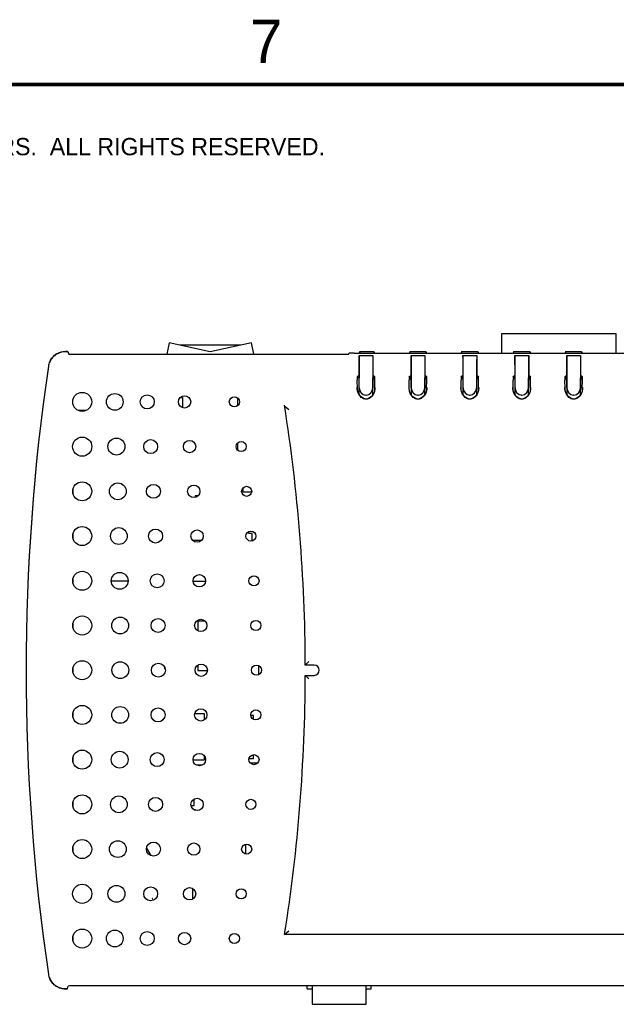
# Model space of a CAD drawing. Header units: inches. Extents: x 0 to 34, y 0 to 22.
# Tile 6 of 20: x 4.9 to 8.4, y 16.2 to 21.9. Entities that reach past the tile are written whole.
import ezdxf

# ---------------------------------------------------------------- set-up
doc = ezdxf.new("R2010")
doc.units = ezdxf.units.IN
doc.header["$LTSCALE"] = 1.87
doc.header["$MEASUREMENT"] = 0
doc.layers.get('0').update_dxf_attribs({"linetype": 'CONTINUOUS'})
for name, color, linetype in [('02___PRT_ALL_AXES', 7, 'CONTINUOUS'), ('ECAD_761428_RV1_PWRJACK-761428', 7, 'CONTINUOUS'), ('ECAD_C0603_REV1_C0603-_01UF_ROH', 7, 'CONTINUOUS'), ('ECAD_C0805_C0805-0_1UF_50V', 7, 'CONTINUOUS'), ('ECAD_C1206_C1206-10UF-10_', 7, 'CONTINUOUS'), ('ECAD_C2312_REV1_715576-01', 7, 'CONTINUOUS'), ('ECAD_C7343_REV1_C7343-220UF', 7, 'CONTINUOUS'), ('ECAD_CR_2_SOD323Z_RV2', 7, 'CONTINUOUS'), ('ECAD_DUPE_S_N_LABEL_PART_NO', 7, 'CONTINUOUS'), ('ECAD_FD70_NOPARTNAME', 7, 'CONTINUOUS'), ('ECAD_IN_2_285_265', 7, 'CONTINUOUS'), ('ECAD_IN_2__4_15MM_CDRH5D28', 7, 'CONTINUOUS'), ('ECAD_R0402_R0402-100K__5_', 7, 'CONTINUOUS'), ('ECAD_R0402_R0402-274K-1_', 7, 'CONTINUOUS'), ('ECAD_REFERTO_REQUIREDSILK', 7, 'CONTINUOUS'), ('ECAD_S_N_LABEL_NOPARTNAME', 7, 'CONTINUOUS'), ('ECAD_SWT_3-2MTG_T101-J1-A-Q-E-2', 7, 'CONTINUOUS'), ('ECAD_WEEELOGO_SM_NOPARTNAME', 7, 'CONTINUOUS')]:
    doc.layers.add(name, color=color, linetype=linetype)
doc.styles.add('TEXTSTYLE_2', font='txt')

msp = doc.modelspace()

# ---------------------------------------------------------------- linework, layer by layer
at = {"color": 7, "linetype": 'CONTINUOUS'}
for p, q in [((5.7875, 20.0084), (5.7737, 19.9428)), ((6.025, 19.9557), (5.7875, 20.0084)), ((6.2625, 20.0084), (6.025, 19.9557)), ((6.2763, 19.9428), (6.2625, 20.0084)), ((5.2003, 19.9566), (5.1883, 19.9566)), ((5.1885, 19.9576), (5.2016, 19.9576)), ((5.2003, 19.9566), (5.208, 19.9428)), ((5.2016, 19.9576), (5.2016, 19.9543)), ((5.2017, 19.9572), (5.2061, 19.9461)), ((5.208, 19.9428), (6.825, 19.9428)), ((6.8885, 19.9576), (6.8847, 19.9481)), ((6.885, 19.9336), (6.885, 19.8061)), ((6.8851, 19.9339), (6.9649, 19.9339)), ((6.8885, 19.9576), (6.8885, 19.9481)), ((6.8885, 19.9576), (6.9709, 19.9576)), ((6.965, 19.9336), (6.965, 19.8061)), ((6.9709, 19.9576), (6.9709, 19.9481)), ((6.9709, 19.9576), (6.9747, 19.9481)), ((7.1792, 19.9576), (7.1754, 19.9481)), ((7.1792, 19.9481), (7.1792, 19.9576)), ((7.1792, 19.9576), (7.2709, 19.9576)), ((7.185, 19.9336), (7.185, 19.8061)), ((7.1851, 19.9339), (7.2649, 19.9339)), ((7.265, 19.9336), (7.265, 19.8061)), ((7.2709, 19.9576), (7.2709, 19.9481)), ((7.2709, 19.9576), (7.2747, 19.9481)), ((7.4792, 19.9576), (7.4754, 19.9481)), ((7.4792, 19.9481), (7.4792, 19.9576)), ((7.4792, 19.9576), (7.5709, 19.9576)), ((7.485, 19.9336), (7.485, 19.8061)), ((7.4851, 19.9339), (7.5649, 19.9339)), ((7.565, 19.9336), (7.565, 19.8061)), ((7.5709, 19.9576), (7.5709, 19.9481)), ((7.5709, 19.9576), (7.5747, 19.9481)), ((7.7792, 19.9576), (7.7754, 19.9481)), ((7.7792, 19.9481), (7.7792, 19.9576)), ((7.7792, 19.9576), (7.8709, 19.9576)), ((7.785, 19.9336), (7.785, 19.8061)), ((7.7851, 19.9339), (7.8649, 19.9339)), ((7.865, 19.9336), (7.865, 19.8061)), ((7.8709, 19.9576), (7.8709, 19.9481)), ((7.8709, 19.9576), (7.8747, 19.9481)), ((8.0792, 19.9576), (8.0754, 19.9481)), ((8.0792, 19.9481), (8.0792, 19.9576)), ((8.0792, 19.9576), (8.1709, 19.9576)), ((8.085, 19.9336), (8.085, 19.8061)), ((8.0851, 19.9339), (8.1649, 19.9339)), ((8.165, 19.9336), (8.165, 19.8061)), ((8.1709, 19.9576), (8.1709, 19.9481)), ((8.1709, 19.9576), (8.1747, 19.9481)), ((6.885, 19.8061), (6.8744, 19.8061)), ((6.8745, 19.8116), (6.8772, 19.815)), ((6.885, 19.8061), (6.8852, 19.8057)), ((6.8853, 19.7071), (6.8853, 19.7957)), ((6.965, 19.8061), (6.9648, 19.8057)), ((6.9648, 19.7079), (6.9648, 19.8052)), ((6.9743, 19.7957), (6.9648, 19.8052)), ((6.965, 19.8152), (6.97, 19.8152)), ((6.965, 19.8061), (6.9756, 19.8061)), ((6.9729, 19.815), (6.9755, 19.8116)), ((7.1744, 19.8061), (7.185, 19.8061)), ((7.1745, 19.8116), (7.1772, 19.815)), ((7.1853, 19.8052), (7.1757, 19.7957)), ((7.1792, 19.8072), (7.1792, 19.815)), ((7.1792, 19.8072), (7.185, 19.8072)), ((7.185, 19.8061), (7.1852, 19.8057)), ((7.1853, 19.8052), (7.1853, 19.7079)), ((7.265, 19.8061), (7.2648, 19.8057)), ((7.2648, 19.7079), (7.2648, 19.8052)), ((7.2648, 19.8052), (7.2743, 19.7957)), ((7.265, 19.8072), (7.2709, 19.8072)), ((7.265, 19.8061), (7.2756, 19.8061)), ((7.2709, 19.815), (7.2709, 19.8072)), ((7.2729, 19.815), (7.2755, 19.8116)), ((7.4744, 19.8061), (7.485, 19.8061)), ((7.4745, 19.8116), (7.4772, 19.815)), ((7.4757, 19.7957), (7.4853, 19.8052)), ((7.4792, 19.8072), (7.4792, 19.815)), ((7.4792, 19.8072), (7.485, 19.8072)), ((7.485, 19.8061), (7.4852, 19.8057)), ((7.4853, 19.8052), (7.4853, 19.7079)), ((7.565, 19.8061), (7.5648, 19.8057)), ((7.5648, 19.7079), (7.5648, 19.8052)), ((7.5648, 19.8052), (7.5743, 19.7957)), ((7.565, 19.8072), (7.5709, 19.8072)), ((7.565, 19.8061), (7.5756, 19.8061)), ((7.5709, 19.815), (7.5709, 19.8072)), ((7.5729, 19.815), (7.5755, 19.8116)), ((7.7744, 19.8061), (7.785, 19.8061)), ((7.7745, 19.8116), (7.7772, 19.815)), ((7.7757, 19.7957), (7.7853, 19.8052)), ((7.7792, 19.8072), (7.7792, 19.815)), ((7.7792, 19.8072), (7.785, 19.8072)), ((7.785, 19.8061), (7.7852, 19.8057)), ((7.7853, 19.8052), (7.7853, 19.7079)), ((7.865, 19.8061), (7.8648, 19.8057)), ((7.8648, 19.7079), (7.8648, 19.8052)), ((7.8743, 19.7957), (7.8648, 19.8052)), ((7.865, 19.8072), (7.8709, 19.8072)), ((7.865, 19.8061), (7.8756, 19.8061)), ((7.8709, 19.815), (7.8709, 19.8072)), ((7.8729, 19.815), (7.8755, 19.8116)), ((8.0744, 19.8061), (8.085, 19.8061)), ((8.0745, 19.8116), (8.0772, 19.815)), ((8.0853, 19.8052), (8.0757, 19.7957)), ((8.0792, 19.8072), (8.0792, 19.815)), ((8.0792, 19.8072), (8.085, 19.8072)), ((8.085, 19.8061), (8.0852, 19.8057)), ((8.0853, 19.8052), (8.0853, 19.7079)), ((8.165, 19.8061), (8.1648, 19.8057)), ((8.1648, 19.7079), (8.1648, 19.8052)), ((8.1648, 19.8052), (8.1743, 19.7957)), ((8.165, 19.8072), (8.1709, 19.8072)), ((8.165, 19.8061), (8.1756, 19.8061)), ((8.1709, 19.815), (8.1709, 19.8072)), ((8.1729, 19.815), (8.1755, 19.8116)), ((6.8737, 19.7471), (6.8737, 19.7486)), ((6.8737, 19.7471), (6.8737, 19.7471)), ((6.875, 19.7386), (6.875, 19.7418)), ((6.8862, 19.7476), (6.8862, 19.7939)), ((6.9639, 19.7939), (6.9639, 19.7476)), ((6.9763, 19.7471), (6.9733, 19.727)), ((6.975, 19.7386), (6.975, 19.7418)), ((6.9763, 19.7486), (6.9763, 19.7471)), ((6.9763, 19.7471), (6.9763, 19.7471)), ((7.1737, 19.7471), (7.1737, 19.7486)), ((7.1737, 19.7471), (7.1737, 19.7471)), ((7.175, 19.7386), (7.175, 19.7418)), ((7.1862, 19.7476), (7.1862, 19.7939)), ((7.2639, 19.7939), (7.2639, 19.7476)), ((7.2763, 19.7471), (7.2733, 19.727)), ((7.275, 19.7386), (7.275, 19.7418)), ((7.2763, 19.7486), (7.2763, 19.7471)), ((7.2763, 19.7471), (7.2763, 19.7471)), ((7.4737, 19.7471), (7.4737, 19.7486)), ((7.4737, 19.7471), (7.4737, 19.7471)), ((7.475, 19.7386), (7.475, 19.7418)), ((7.4862, 19.7476), (7.4862, 19.7939)), ((7.5639, 19.7939), (7.5639, 19.7476)), ((7.5763, 19.7471), (7.5733, 19.727)), ((7.575, 19.7386), (7.575, 19.7418)), ((7.5763, 19.7486), (7.5763, 19.7471)), ((7.5763, 19.7471), (7.5763, 19.7471)), ((7.7737, 19.7471), (7.7737, 19.7486)), ((7.7737, 19.7471), (7.7737, 19.7471)), ((7.775, 19.7386), (7.775, 19.7418)), ((7.7862, 19.7476), (7.7862, 19.7939)), ((7.8639, 19.7939), (7.8639, 19.7476)), ((7.8763, 19.7471), (7.8733, 19.727)), ((7.875, 19.7386), (7.875, 19.7418)), ((7.8763, 19.7486), (7.8763, 19.7471)), ((7.8763, 19.7471), (7.8763, 19.7471)), ((8.0737, 19.7471), (8.0737, 19.7486)), ((8.0737, 19.7471), (8.0737, 19.7471)), ((8.075, 19.7386), (8.075, 19.7418)), ((8.0862, 19.7476), (8.0862, 19.7939)), ((8.1639, 19.7939), (8.1639, 19.7476)), ((8.1763, 19.7471), (8.1733, 19.727)), ((8.175, 19.7386), (8.175, 19.7418)), ((8.1763, 19.7486), (8.1763, 19.7471)), ((8.1763, 19.7471), (8.1763, 19.7471)), ((6.8961, 19.6947), (6.8846, 19.7087)), ((6.926, 19.7061), (6.924, 19.7061)), ((7.1961, 19.6947), (7.1846, 19.7087)), ((7.226, 19.7061), (7.224, 19.7061)), ((7.4961, 19.6947), (7.4846, 19.7087)), ((7.526, 19.7061), (7.524, 19.7061)), ((7.7961, 19.6947), (7.7846, 19.7087)), ((7.826, 19.7061), (7.824, 19.7061)), ((8.0961, 19.6947), (8.0846, 19.7087)), ((8.126, 19.7061), (8.124, 19.7061)), ((6.4544, 19.6439), (6.4539, 19.6467)), ((6.4551, 19.6418), (6.478, 19.6222)), ((6.185, 19.3857), (6.185, 19.4304)), ((5.231, 19.1596), (5.231, 19.1398)), ((5.231, 18.9013), (5.231, 18.8814)), ((5.231, 18.643), (5.231, 18.6231)), ((5.231, 18.3846), (5.231, 18.3648)), ((6.5741, 18.1464), (6.5794, 18.1516)), ((6.625, 18.1464), (6.5741, 18.1464)), ((6.5794, 18.1516), (6.594, 18.1664)), ((5.231, 18.1263), (5.231, 18.1064)), ((6.5741, 18.0864), (6.625, 18.0864)), ((6.5741, 18.0863), (6.5794, 18.0811)), ((6.5794, 18.0811), (6.594, 18.0664)), ((5.231, 17.868), (5.231, 17.8481)), ((5.231, 17.6097), (5.231, 17.5898)), ((5.231, 17.3513), (5.231, 17.3314)), ((5.231, 17.093), (5.231, 17.0731)), ((5.925, 16.7957), (5.925, 16.8537)), ((6.4547, 16.5905), (6.478, 16.6105)), ((5.231, 16.5763), (5.231, 16.5564)), ((6.4546, 16.5905), (6.4547, 16.5905)), ((9.4954, 16.5905), (6.4546, 16.5905)), ((5.1883, 16.2761), (5.1992, 16.2761)), ((5.1967, 16.2752), (5.1885, 16.2752)), ((5.1967, 16.2752), (5.1967, 16.2761)), ((5.1992, 16.2761), (5.2046, 16.2916)), ((10.7254, 16.2928), (5.2246, 16.2928)), ((6.585, 16.2749), (6.585, 16.2928)), ((6.585, 16.2749), (6.614, 16.2749)), ((6.926, 16.2749), (6.955, 16.2749)), ((6.955, 16.2749), (6.955, 16.2928))]:
    msp.add_line(p, q, dxfattribs=at)
at = {"color": 7, "linetype": 'CONTINUOUS', "const_width": 0.02}
msp.add_lwpolyline([(33.5, 21.5), (0.5, 21.5)], dxfattribs=at)
at = {"color": 7, "linetype": 'CONTINUOUS'}
for points in [[(6.8846, 19.7087), (6.8768, 19.727), (6.8737, 19.7471)], [(7.1846, 19.7087), (7.1768, 19.727), (7.1737, 19.7471)], [(7.4846, 19.7087), (7.4768, 19.727), (7.4737, 19.7471)], [(7.7846, 19.7087), (7.7768, 19.727), (7.7737, 19.7471)], [(8.0846, 19.7087), (8.0768, 19.727), (8.0737, 19.7471)], [(6.9733, 19.727), (6.9655, 19.7087), (6.9539, 19.6947), (6.94, 19.686), (6.9251, 19.6831), (6.9101, 19.686), (6.8961, 19.6947)], [(7.2733, 19.727), (7.2655, 19.7087), (7.2539, 19.6947), (7.24, 19.686), (7.2251, 19.6831), (7.2101, 19.686), (7.1961, 19.6947)], [(7.5733, 19.727), (7.5655, 19.7087), (7.5539, 19.6947), (7.54, 19.686), (7.5251, 19.6831), (7.5101, 19.686), (7.4961, 19.6947)], [(7.8733, 19.727), (7.8655, 19.7087), (7.8539, 19.6947), (7.84, 19.686), (7.8251, 19.6831), (7.8101, 19.686), (7.7961, 19.6947)], [(8.1733, 19.727), (8.1655, 19.7087), (8.1539, 19.6947), (8.14, 19.686), (8.1251, 19.6831), (8.1101, 19.686), (8.0961, 19.6947)]]:
    msp.add_lwpolyline(points, dxfattribs=at)
for centre, radius in [((5.285, 19.6664), 0.055), ((5.473, 19.6664), 0.0485), ((5.6609, 19.6664), 0.0404), ((5.8761, 19.6664), 0.0356), ((6.1642, 19.6664), 0.0291), ((5.6805, 19.408), 0.0404), ((5.9056, 19.408), 0.0356), ((6.2033, 19.408), 0.0291), ((5.285, 19.1497), 0.055), ((5.4908, 19.1497), 0.0485), ((5.6965, 19.1497), 0.0404), ((5.9297, 19.1497), 0.0356), ((6.2352, 19.1497), 0.0291), ((5.285, 18.8914), 0.055), ((5.497, 18.8914), 0.0485), ((5.709, 18.8914), 0.0404), ((5.9485, 18.8914), 0.0356), ((6.2599, 18.8914), 0.0291), ((5.285, 18.633), 0.055), ((5.5015, 18.633), 0.0485), ((5.7179, 18.633), 0.0404), ((5.9618, 18.633), 0.0356), ((6.2775, 18.633), 0.0291), ((5.285, 18.3747), 0.055), ((5.5041, 18.3747), 0.0485), ((5.7232, 18.3747), 0.0404), ((5.9699, 18.3747), 0.0356), ((6.288, 18.3747), 0.0291), ((5.285, 18.1164), 0.055), ((5.505, 18.1164), 0.0485), ((5.725, 18.1164), 0.0404), ((5.9725, 18.1164), 0.0356), ((6.2915, 18.1164), 0.0291), ((5.285, 17.858), 0.055), ((5.5041, 17.858), 0.0485), ((5.7232, 17.858), 0.0404), ((5.9699, 17.858), 0.0356), ((6.288, 17.858), 0.0291), ((5.285, 17.5997), 0.055), ((5.5015, 17.5997), 0.0485), ((5.7179, 17.5997), 0.0404), ((5.9618, 17.5997), 0.0356), ((6.2775, 17.5997), 0.0291), ((5.285, 17.3414), 0.055), ((5.497, 17.3414), 0.0485), ((5.709, 17.3414), 0.0404), ((5.9485, 17.3414), 0.0356), ((6.2599, 17.3414), 0.0291), ((5.285, 17.083), 0.055), ((5.4908, 17.083), 0.0485), ((5.6965, 17.083), 0.0404), ((5.9297, 17.083), 0.0356), ((6.2352, 17.083), 0.0291), ((5.6805, 16.8247), 0.0404), ((5.9056, 16.8247), 0.0356), ((6.2033, 16.8247), 0.0291), ((5.285, 16.5664), 0.055), ((5.473, 16.5664), 0.0485), ((5.6609, 16.5664), 0.0404), ((5.8761, 16.5664), 0.0356), ((6.1642, 16.5664), 0.0291)]:
    msp.add_circle(centre, radius, dxfattribs=at)
for centre, radius, start, end in [((16.987, 18.1164), 12.0262, 171.60899, 188.39101), ((5.1873, 19.8569), 0.0989, 171.0783, 171.6089), ((5.1888, 19.8566), 0.1004, 156.132, 171.0568), ((5.1878, 19.8571), 0.0992, 154.2309, 156.1207), ((6.8876, 19.7496), 0.0887, 357.0396, 358.3388), ((7.1876, 19.7496), 0.0887, 357.0396, 358.3388), ((7.4876, 19.7496), 0.0887, 357.0396, 358.3388), ((7.7876, 19.7496), 0.0887, 357.0396, 358.3388), ((8.0876, 19.7496), 0.0887, 357.0396, 358.3388), ((6.9442, 19.7435), 0.0694, 209.202, 210.2594), ((6.9431, 19.7428), 0.0681, 210.2559, 212.5047), ((7.2442, 19.7435), 0.0694, 209.202, 210.2594), ((7.2431, 19.7428), 0.0681, 210.2559, 212.5047), ((7.5442, 19.7435), 0.0694, 209.202, 210.2594), ((7.5431, 19.7428), 0.0681, 210.2559, 212.5047), ((7.8442, 19.7435), 0.0694, 209.202, 210.2594), ((7.8431, 19.7428), 0.0681, 210.2559, 212.5047), ((8.1442, 19.7435), 0.0694, 209.202, 210.2594), ((8.1431, 19.7428), 0.0681, 210.2559, 212.5047), ((-3.225, 18.1164), 9.7991, 0.17541, 8.98477), ((6.625, 18.1164), 0.03, 270, 90), ((-3.225, 18.1164), 9.7991, 351.04172, 359.82459), ((5.1873, 16.3758), 0.0989, 188.3911, 188.9217), ((5.1888, 16.3761), 0.1004, 188.9382, 203.873), ((5.1878, 16.3757), 0.0992, 203.8792, 205.769)]:
    msp.add_arc(centre, radius, start, end, dxfattribs=at)
for centre, major_axis, ratio, start_param, end_param in [((6.8851, 19.7939), (0, 0.14), 0.008727, 0.000041, 0.071489), ((6.8849, 19.7939), (0, 0.14), 0.008727, 4.712389, 6.211696), ((6.9651, 19.7939), (0, 0.14), 0.008727, 6.354675, 7.853982), ((6.9649, 19.7939), (0, 0.14), 0.008727, -0.071489, -0.000041), ((7.1851, 19.7939), (0, 0.14), 0.008727, 0.000041, 0.071489), ((7.1849, 19.7939), (0, 0.14), 0.008727, 4.712389, 6.211696), ((7.2651, 19.7939), (0, 0.14), 0.008727, 6.354675, 7.853982), ((7.2649, 19.7939), (0, 0.14), 0.008727, -0.071489, -0.000041), ((7.4851, 19.7939), (0, 0.14), 0.008727, 0.000041, 0.071489), ((7.4849, 19.7939), (0, 0.14), 0.008727, 4.712389, 6.211696), ((7.5651, 19.7939), (0, 0.14), 0.008727, 6.354675, 7.853982), ((7.5649, 19.7939), (0, 0.14), 0.008727, -0.071489, -0.000041), ((7.7851, 19.7939), (0, 0.14), 0.008727, 0.000041, 0.071489), ((7.7849, 19.7939), (0, 0.14), 0.008727, 4.712389, 6.211696), ((7.8651, 19.7939), (0, 0.14), 0.008727, 6.354675, 7.853982), ((7.8649, 19.7939), (0, 0.14), 0.008727, -0.071489, -0.000041), ((8.0851, 19.7939), (0, 0.14), 0.008727, 0.000041, 0.071489), ((8.0849, 19.7939), (0, 0.14), 0.008727, 4.712389, 6.211696), ((8.1651, 19.7939), (0, 0.14), 0.008727, 6.354675, 7.853982), ((8.1649, 19.7939), (0, 0.14), 0.008727, -0.071489, -0.000041), ((6.8748, 19.7916), (-0.0002, 0.02), 0.013753, 0.017305, 1.570649), ((6.925, 19.815), (0.0478, 0), 0.027739, 2.565206, 3.120036), ((6.8852, 19.7957), (0, 0.01), 0.008727, -1.570796, -0.017453), ((6.9648, 19.7957), (0, 0.01), 0.008727, 0.017453, 0.301967), ((6.925, 19.815), (0.0478, 0), 0.027739, 6.304742, 6.859572), ((6.9628, 19.1226), (0, 0.8139), 0.017455, -0.573011, -0.553434), ((6.9753, 19.7916), (0.0002, 0.02), 0.013753, -1.570649, -0.017305), ((7.1748, 19.7916), (-0.0002, 0.02), 0.013753, 0.017305, 1.570649), ((7.225, 19.815), (0.0478, 0), 0.027739, 2.565206, 3.120036), ((7.1707, 19.1226), (0, 0.8139), 0.017455, -0.571261, -0.551243), ((7.1873, 19.1226), (0, 0.8139), 0.017455, 0.571261, 0.573323), ((7.1852, 19.7957), (0, 0.01), 0.008727, -0.301967, -0.017453), ((7.2648, 19.7957), (0, 0.01), 0.008727, 0.017453, 0.301967), ((7.225, 19.815), (0.0478, 0), 0.027739, 6.304742, 6.859572), ((7.2628, 19.1226), (0, 0.8139), 0.017455, -0.573323, -0.571261), ((7.2794, 19.1226), (0, 0.8139), 0.017455, 6.834428, 6.854447), ((7.2753, 19.7916), (0.0002, 0.02), 0.013753, -1.570649, -0.017305), ((7.4748, 19.7916), (-0.0002, 0.02), 0.013753, 0.017305, 1.570649), ((7.525, 19.815), (0.0478, 0), 0.027739, 2.565206, 3.120036), ((7.4707, 19.1226), (0, 0.8139), 0.017455, -0.571261, -0.551243), ((7.4873, 19.1226), (0, 0.8139), 0.017455, 0.571261, 0.573323), ((7.4852, 19.7957), (0, 0.01), 0.008727, -0.301967, -0.017453), ((7.5648, 19.7957), (0, 0.01), 0.008727, 0.017453, 0.301967), ((7.525, 19.815), (0.0478, 0), 0.027739, 6.304742, 6.859572), ((7.5628, 19.1226), (0, 0.8139), 0.017455, -0.573323, -0.571261), ((7.5794, 19.1226), (0, 0.8139), 0.017455, 6.834428, 6.854447), ((7.5753, 19.7916), (0.0002, 0.02), 0.013753, -1.570649, -0.017305), ((7.7748, 19.7916), (-0.0002, 0.02), 0.013753, 0.017305, 1.570649), ((7.825, 19.815), (0.0478, 0), 0.027739, 2.565206, 3.120036), ((7.7707, 19.1226), (0, 0.8139), 0.017455, -0.571261, -0.551243), ((7.7873, 19.1226), (0, 0.8139), 0.017455, 0.571261, 0.573323), ((7.7852, 19.7957), (0, 0.01), 0.008727, -0.301967, -0.017453), ((7.8648, 19.7957), (0, 0.01), 0.008727, 0.017453, 0.301967), ((7.825, 19.815), (0.0478, 0), 0.027739, 6.304742, 6.859572), ((7.8628, 19.1226), (0, 0.8139), 0.017455, -0.573323, -0.571261), ((7.8794, 19.1226), (0, 0.8139), 0.017455, 6.834428, 6.854447), ((7.8753, 19.7916), (0.0002, 0.02), 0.013753, -1.570649, -0.017305), ((8.0748, 19.7916), (-0.0002, 0.02), 0.013753, 0.017305, 1.570649), ((8.125, 19.815), (0.0478, 0), 0.027739, 2.565206, 3.120036), ((8.0707, 19.1226), (0, 0.8139), 0.017455, -0.571261, -0.551243), ((8.0873, 19.1226), (0, 0.8139), 0.017455, 0.571261, 0.573323), ((8.0852, 19.7957), (0, 0.01), 0.008727, -0.301967, -0.017453), ((8.1648, 19.7957), (0, 0.01), 0.008727, 0.017453, 0.301967), ((8.125, 19.815), (0.0478, 0), 0.027739, 6.304742, 6.859572), ((8.1628, 19.1226), (0, 0.8139), 0.017455, -0.573323, -0.571261), ((8.1794, 19.1226), (0, 0.8139), 0.017455, 6.834428, 6.854447), ((8.1753, 19.7916), (0.0002, 0.02), 0.013753, -1.570649, -0.017305), ((6.9242, 19.7477), (0.0008, 0.0416), 0.913893, -4.690891, -3.123637), ((6.9259, 19.7477), (-0.0008, 0.0416), 0.913893, -3.159549, -1.592294), ((7.2242, 19.7477), (0.0008, 0.0416), 0.913893, -4.690891, -3.123637), ((7.2259, 19.7477), (-0.0008, 0.0416), 0.913893, -3.159549, -1.592294), ((7.5242, 19.7477), (0.0008, 0.0416), 0.913893, -4.690891, -3.123637), ((7.5259, 19.7477), (-0.0008, 0.0416), 0.913893, -3.159549, -1.592294), ((7.8242, 19.7477), (0.0008, 0.0416), 0.913893, -4.690891, -3.123637), ((7.8259, 19.7477), (-0.0008, 0.0416), 0.913893, -3.159549, -1.592294), ((8.1242, 19.7477), (0.0008, 0.0416), 0.913893, -4.690891, -3.123637), ((8.1259, 19.7477), (-0.0008, 0.0416), 0.913893, -3.159549, -1.592294), ((5.2246, 16.2916), (0.02, 0), 0.059411, 1.570796, 3.120649)]:
    msp.add_ellipse(centre, major_axis=major_axis, ratio=ratio, start_param=start_param, end_param=end_param, dxfattribs=at)
for points, knots in [([(5.1883, 19.9566), (5.179, 19.9566), (5.1603, 19.954), (5.1345, 19.9425), (5.1165, 19.9273), (5.1051, 19.9125), (5.1004, 19.9044), (5.0984, 19.9002)], [0, 0, 0, 0, 0.249847, 0.499701, 0.74955, 0.874751, 1, 1, 1, 1]), ([(6.8768, 19.7265), (6.8763, 19.7282), (6.8747, 19.7349), (6.8739, 19.7419), (6.8737, 19.7471)], [0, 0, 0, 0, 0.25045, 1, 1, 1, 1]), ([(6.9762, 19.7451), (6.976, 19.7404), (6.9752, 19.7342), (6.9737, 19.7281), (6.9733, 19.7266)], [0, 0, 0, 0, 0.749655, 1, 1, 1, 1]), ([(7.1768, 19.7265), (7.1763, 19.7282), (7.1747, 19.7349), (7.1739, 19.7419), (7.1737, 19.7471)], [0, 0, 0, 0, 0.25045, 1, 1, 1, 1]), ([(7.2762, 19.7451), (7.276, 19.7404), (7.2752, 19.7342), (7.2737, 19.7281), (7.2733, 19.7266)], [0, 0, 0, 0, 0.749655, 1, 1, 1, 1]), ([(7.4768, 19.7265), (7.4763, 19.7282), (7.4747, 19.7349), (7.4739, 19.7419), (7.4737, 19.7471)], [0, 0, 0, 0, 0.25045, 1, 1, 1, 1]), ([(7.5762, 19.7451), (7.576, 19.7404), (7.5752, 19.7342), (7.5737, 19.7281), (7.5733, 19.7266)], [0, 0, 0, 0, 0.749655, 1, 1, 1, 1]), ([(7.7768, 19.7265), (7.7763, 19.7282), (7.7747, 19.7349), (7.7739, 19.7419), (7.7737, 19.7471)], [0, 0, 0, 0, 0.25045, 1, 1, 1, 1]), ([(7.8762, 19.7451), (7.876, 19.7404), (7.8752, 19.7342), (7.8737, 19.7281), (7.8733, 19.7266)], [0, 0, 0, 0, 0.749655, 1, 1, 1, 1]), ([(8.0768, 19.7265), (8.0763, 19.7282), (8.0747, 19.7349), (8.0739, 19.7419), (8.0737, 19.7471)], [0, 0, 0, 0, 0.25045, 1, 1, 1, 1]), ([(8.1762, 19.7451), (8.176, 19.7404), (8.1752, 19.7342), (8.1737, 19.7281), (8.1733, 19.7266)], [0, 0, 0, 0, 0.749655, 1, 1, 1, 1]), ([(6.8837, 19.7096), (6.8815, 19.7136), (6.879, 19.7192), (6.8772, 19.725), (6.8768, 19.7265)], [0, 0, 0, 0, 0.749603, 1, 1, 1, 1]), ([(6.9647, 19.7068), (6.9625, 19.7033), (6.9577, 19.6969), (6.95, 19.6902), (6.9429, 19.6862), (6.9355, 19.6831), (6.9253, 19.6814), (6.9152, 19.683), (6.9077, 19.6859), (6.9006, 19.6898), (6.8928, 19.6964), (6.8879, 19.7028), (6.8857, 19.7062)], [0, 0, 0, 0, 0.12493, 0.249875, 0.312466, 0.375059, 0.499973, 0.624896, 0.68749, 0.750094, 0.87505, 1, 1, 1, 1]), ([(6.9733, 19.7266), (6.9723, 19.7232), (6.9699, 19.7163), (6.9666, 19.7098), (6.9647, 19.7068)], [0, 0, 0, 0, 0.50022, 1, 1, 1, 1]), ([(7.1837, 19.7096), (7.1815, 19.7136), (7.179, 19.7192), (7.1772, 19.725), (7.1768, 19.7265)], [0, 0, 0, 0, 0.749603, 1, 1, 1, 1]), ([(7.2647, 19.7068), (7.2625, 19.7033), (7.2577, 19.6969), (7.25, 19.6902), (7.2429, 19.6862), (7.2355, 19.6831), (7.2253, 19.6814), (7.2152, 19.683), (7.2077, 19.6859), (7.2006, 19.6898), (7.1928, 19.6964), (7.1879, 19.7028), (7.1857, 19.7062)], [0, 0, 0, 0, 0.12493, 0.249875, 0.312466, 0.375059, 0.499973, 0.624896, 0.68749, 0.750094, 0.87505, 1, 1, 1, 1]), ([(7.2733, 19.7266), (7.2723, 19.7232), (7.2699, 19.7163), (7.2666, 19.7098), (7.2647, 19.7068)], [0, 0, 0, 0, 0.50022, 1, 1, 1, 1]), ([(7.4837, 19.7096), (7.4815, 19.7136), (7.479, 19.7192), (7.4772, 19.725), (7.4768, 19.7265)], [0, 0, 0, 0, 0.749603, 1, 1, 1, 1]), ([(7.5647, 19.7068), (7.5625, 19.7033), (7.5577, 19.6969), (7.55, 19.6902), (7.5429, 19.6862), (7.5355, 19.6831), (7.5253, 19.6814), (7.5152, 19.683), (7.5077, 19.6859), (7.5006, 19.6898), (7.4928, 19.6964), (7.4879, 19.7028), (7.4857, 19.7062)], [0, 0, 0, 0, 0.12493, 0.249875, 0.312466, 0.375059, 0.499973, 0.624896, 0.68749, 0.750094, 0.87505, 1, 1, 1, 1]), ([(7.5733, 19.7266), (7.5723, 19.7232), (7.5699, 19.7163), (7.5666, 19.7098), (7.5647, 19.7068)], [0, 0, 0, 0, 0.50022, 1, 1, 1, 1]), ([(7.7837, 19.7096), (7.7815, 19.7136), (7.779, 19.7192), (7.7772, 19.725), (7.7768, 19.7265)], [0, 0, 0, 0, 0.749603, 1, 1, 1, 1]), ([(7.8647, 19.7068), (7.8625, 19.7033), (7.8577, 19.6969), (7.85, 19.6902), (7.8429, 19.6862), (7.8355, 19.6831), (7.8253, 19.6814), (7.8152, 19.683), (7.8077, 19.6859), (7.8006, 19.6898), (7.7928, 19.6964), (7.7879, 19.7028), (7.7857, 19.7062)], [0, 0, 0, 0, 0.12493, 0.249875, 0.312466, 0.375059, 0.499973, 0.624896, 0.68749, 0.750094, 0.87505, 1, 1, 1, 1]), ([(7.8733, 19.7266), (7.8723, 19.7232), (7.8699, 19.7163), (7.8666, 19.7098), (7.8647, 19.7068)], [0, 0, 0, 0, 0.50022, 1, 1, 1, 1]), ([(8.0837, 19.7096), (8.0815, 19.7136), (8.079, 19.7192), (8.0772, 19.725), (8.0768, 19.7265)], [0, 0, 0, 0, 0.749603, 1, 1, 1, 1]), ([(8.1647, 19.7068), (8.1625, 19.7033), (8.1577, 19.6969), (8.15, 19.6902), (8.1429, 19.6862), (8.1355, 19.6831), (8.1253, 19.6814), (8.1152, 19.683), (8.1077, 19.6859), (8.1006, 19.6898), (8.0928, 19.6964), (8.0879, 19.7028), (8.0857, 19.7062)], [0, 0, 0, 0, 0.12493, 0.249875, 0.312466, 0.375059, 0.499973, 0.624896, 0.68749, 0.750094, 0.87505, 1, 1, 1, 1]), ([(8.1733, 19.7266), (8.1723, 19.7232), (8.1699, 19.7163), (8.1666, 19.7098), (8.1647, 19.7068)], [0, 0, 0, 0, 0.50022, 1, 1, 1, 1]), ([(6.4551, 19.6418), (6.455, 19.6419), (6.4549, 19.6421), (6.4546, 19.6428), (6.4545, 19.6434), (6.4544, 19.6439)], [0, 0, 0, 0, 0.157101, 0.376753, 1, 1, 1, 1]), ([(5.0984, 16.3325), (5.1004, 16.3283), (5.1051, 16.3202), (5.1165, 16.3055), (5.1345, 16.2903), (5.1603, 16.2787), (5.179, 16.2761), (5.1883, 16.2761)], [0, 0, 0, 0, 0.125249, 0.25045, 0.500299, 0.750153, 1, 1, 1, 1])]:
    msp.add_open_spline(points, degree=3, knots=knots, dxfattribs=at)
for points in [[(6.5741, 18.1464), (6.5741, 18.1464), (6.5741, 18.1464), (6.5741, 18.1464)], [(6.5741, 18.0863), (6.5741, 18.0864), (6.5741, 18.0864), (6.5741, 18.0864)]]:
    msp.add_open_spline(points, degree=3, dxfattribs=at)
at = {"layer": '02___PRT_ALL_AXES', "color": 7, "linetype": 'CONTINUOUS'}
for p, q in [((6.825, 19.9428), (6.825, 19.9463)), ((6.856, 19.9481), (9.094, 19.9481)), ((6.875, 19.7418), (6.8745, 19.7916)), ((6.975, 19.7418), (6.9756, 19.7916)), ((7.175, 19.7418), (7.1745, 19.7916)), ((7.275, 19.7418), (7.2756, 19.7916)), ((7.475, 19.7418), (7.4745, 19.7916)), ((7.575, 19.7418), (7.5756, 19.7916)), ((7.775, 19.7418), (7.7745, 19.7916)), ((7.875, 19.7418), (7.8756, 19.7916)), ((8.075, 19.7418), (8.0745, 19.7916)), ((8.175, 19.7418), (8.1756, 19.7916)), ((5.3067, 19.6164), (5.2633, 19.6164)), ((5.231, 19.1596), (5.231, 19.1398)), ((5.231, 18.9013), (5.231, 18.8814)), ((5.231, 18.643), (5.231, 18.6231)), ((5.231, 18.3846), (5.231, 18.3648)), ((5.231, 18.1263), (5.231, 18.1064)), ((5.231, 17.868), (5.231, 17.8481)), ((5.231, 17.6097), (5.231, 17.5898)), ((5.231, 17.3513), (5.231, 17.3314)), ((5.231, 17.093), (5.231, 17.0731)), ((5.231, 16.5763), (5.231, 16.5564))]:
    msp.add_line(p, q, dxfattribs=at)
for centre, radius in [((5.285, 19.408), 0.0553), ((5.4828, 19.408), 0.0489), ((5.285, 16.8247), 0.0553), ((5.4828, 16.8247), 0.0489)]:
    msp.add_circle(centre, radius, dxfattribs=at)
for centre, radius, start, end in [((16.987, 18.1164), 12.0262, 171.60455, 188.39545), ((5.1887, 19.8576), 0.1001, 156.6177, 171.5979), ((5.1885, 19.8577), 0.1, 154.7252, 156.6061), ((5.1887, 16.3751), 0.1001, 188.4021, 203.3822), ((5.1885, 16.3751), 0.1, 203.3938, 205.2746)]:
    msp.add_arc(centre, radius, start, end, dxfattribs=at)
msp.add_ellipse((6.856, 19.9463), major_axis=(0.031, 0), ratio=0.059411, start_param=1.570796, end_param=3.141593, dxfattribs=at)
for points, knots in [([(5.0981, 19.9003), (5.1002, 19.9046), (5.1048, 19.9128), (5.1134, 19.924), (5.1234, 19.9339), (5.1348, 19.9423), (5.1473, 19.949), (5.1606, 19.9539), (5.1744, 19.9569), (5.1838, 19.9576), (5.1885, 19.9576)], [0, 0, 0, 0, 0.124987, 0.249991, 0.374994, 0.499997, 0.625, 0.749986, 0.875031, 1, 1, 1, 1]), ([(5.1885, 16.2752), (5.1838, 16.2752), (5.1744, 16.2758), (5.1606, 16.2788), (5.1473, 16.2837), (5.1348, 16.2904), (5.1234, 16.2988), (5.1134, 16.3087), (5.1048, 16.3199), (5.1002, 16.3282), (5.0981, 16.3324)], [0, 0, 0, 0, 0.124969, 0.250014, 0.375, 0.500003, 0.625006, 0.750009, 0.875013, 1, 1, 1, 1])]:
    msp.add_open_spline(points, degree=3, knots=knots, dxfattribs=at)
at = {"layer": 'ECAD_761428_RV1_PWRJACK-761428', "color": 7, "linetype": 'CONTINUOUS'}
for p, q in [((6.614, 16.2928), (6.614, 16.1864)), ((6.926, 16.1864), (6.926, 16.2928)), ((6.614, 16.1864), (6.926, 16.1864))]:
    msp.add_line(p, q, dxfattribs=at)
at = {"layer": 'ECAD_C0603_REV1_C0603-_01UF_ROH', "color": 7, "linetype": 'CONTINUOUS'}
for p, q in [((5.939, 17.3104), (5.9321, 17.3104)), ((5.939, 17.3077), (5.939, 17.3104))]:
    msp.add_line(p, q, dxfattribs=at)
at = {"layer": 'ECAD_C0805_C0805-0_1UF_50V', "color": 7, "linetype": 'CONTINUOUS'}
for p, q in [((6.214, 19.1695), (6.214, 19.1464)), ((6.214, 19.1464), (6.2638, 19.1464)), ((5.925, 18.8664), (5.925, 18.8651)), ((5.9738, 18.8664), (5.925, 18.8664)), ((5.9266, 18.6314), (5.9971, 18.6314))]:
    msp.add_line(p, q, dxfattribs=at)
at = {"layer": 'ECAD_C1206_C1206-10UF-10_', "color": 7, "linetype": 'CONTINUOUS'}
for p, q in [((5.758, 18.1383), (5.758, 18.1364)), ((6.2982, 17.5794), (6.2567, 17.5794))]:
    msp.add_line(p, q, dxfattribs=at)
msp.add_arc((5.778, 18.1364), 0.02, 180, 226.7764, dxfattribs=at)
at = {"layer": 'ECAD_C2312_REV1_715576-01', "color": 7, "linetype": 'CONTINUOUS'}
for p, q in [((5.992, 17.8644), (5.9355, 17.8644)), ((5.992, 17.8309), (5.992, 17.8644)), ((5.9263, 17.5994), (5.992, 17.5994)), ((5.992, 17.5994), (5.992, 17.6174)), ((5.9778, 17.5684), (5.9459, 17.5684))]:
    msp.add_line(p, q, dxfattribs=at)
at = {"layer": 'ECAD_C7343_REV1_C7343-220UF', "color": 7, "linetype": 'CONTINUOUS'}
msp.add_line((6.3045, 18.1422), (6.3045, 18.0905), dxfattribs=at)
at = {"layer": 'ECAD_CR_2_SOD323Z_RV2', "color": 7, "linetype": 'CONTINUOUS'}
for p, q in [((6.2469, 18.9068), (6.2469, 18.9172)), ((6.2676, 18.9068), (6.2469, 18.9068)), ((6.2676, 18.8633), (6.2676, 18.9068))]:
    msp.add_line(p, q, dxfattribs=at)
at = {"layer": 'ECAD_DUPE_S_N_LABEL_PART_NO', "color": 7, "linetype": 'CONTINUOUS'}
for p, q in [((7.709, 19.9481), (7.709, 20.0614)), ((7.709, 20.0614), (8.369, 20.0614)), ((8.369, 20.0614), (8.369, 19.9481))]:
    msp.add_line(p, q, dxfattribs=at)
at = {"layer": 'ECAD_FD70_NOPARTNAME', "color": 7, "linetype": 'CONTINUOUS'}
for p, q in [((5.689, 16.7974), (5.689, 16.7954)), ((5.691, 16.7974), (5.689, 16.7974)), ((5.689, 16.7954), (5.691, 16.7954)), ((5.691, 16.7954), (5.691, 16.7974))]:
    msp.add_line(p, q, dxfattribs=at)
at = {"layer": 'ECAD_IN_2_285_265', "color": 7, "linetype": 'CONTINUOUS'}
for p, q in [((5.9525, 18.3989), (5.9525, 18.3443)), ((5.9957, 18.3989), (5.9525, 18.3989)), ((5.9525, 18.145), (5.9525, 18.1139)), ((5.9525, 18.1139), (6.0076, 18.1139))]:
    msp.add_line(p, q, dxfattribs=at)
at = {"layer": 'ECAD_IN_2__4_15MM_CDRH5D28', "color": 7, "linetype": 'CONTINUOUS'}
for p, q in [((6.274, 17.8556), (6.2592, 17.8556)), ((6.274, 17.8326), (6.274, 17.8556)), ((6.2494, 17.6072), (6.274, 17.6072)), ((6.274, 17.6072), (6.274, 17.6283))]:
    msp.add_line(p, q, dxfattribs=at)
at = {"layer": 'ECAD_R0402_R0402-100K__5_', "color": 7, "linetype": 'CONTINUOUS'}
for p, q in [((5.9375, 19.1239), (5.9375, 19.1157)), ((5.9539, 19.1239), (5.9375, 19.1239))]:
    msp.add_line(p, q, dxfattribs=at)
at = {"layer": 'ECAD_R0402_R0402-274K-1_', "color": 7, "linetype": 'CONTINUOUS'}
for p, q in [((5.932, 17.3344), (5.932, 17.3724)), ((5.9143, 17.3344), (5.932, 17.3344))]:
    msp.add_line(p, q, dxfattribs=at)
at = {"layer": 'ECAD_REFERTO_REQUIREDSILK', "color": 7, "linetype": 'CONTINUOUS'}
msp.add_line((5.6571, 17.0882), (5.6813, 17.0457), dxfattribs=at)
at = {"layer": 'ECAD_S_N_LABEL_NOPARTNAME', "color": 7, "linetype": 'CONTINUOUS'}
msp.add_line((5.5493, 18.6314), (5.4537, 18.6314), dxfattribs=at)
at = {"layer": 'ECAD_SWT_3-2MTG_T101-J1-A-Q-E-2', "color": 7, "linetype": 'CONTINUOUS'}
for p, q in [((6.1994, 19.9944), (5.8507, 19.9944)), ((5.8508, 19.6914), (5.865, 19.6914)), ((5.865, 19.6914), (5.865, 19.633)), ((6.185, 19.6461), (6.185, 19.6866)), ((6.185, 19.3857), (6.185, 19.4304))]:
    msp.add_line(p, q, dxfattribs=at)
at = {"layer": 'ECAD_WEEELOGO_SM_NOPARTNAME', "color": 7, "linetype": 'CONTINUOUS'}
msp.add_line((6.2284, 17.1112), (6.2284, 17.0548), dxfattribs=at)

# ---------------------------------------------------------------- texts
at = {"color": 2, "linetype": 'CONTINUOUS', "attachment_point": 1, "line_spacing_factor": 0.9, "style": 'TEXTSTYLE_2'}
for s, insert, char_height, width in [('7', (6.2556, 21.8743), 0.25, 0.25), ('NATIONAL INSTRUMENTS CORPORATION AND ITS LICENSORS.  ALL RIGHTS RESERVED.', (0.9071, 21.1911), 0.1, 7.3)]:
    msp.add_mtext(s, dxfattribs=dict(at, insert=insert, char_height=char_height, width=width))

doc.saveas('drawing.dxf')
